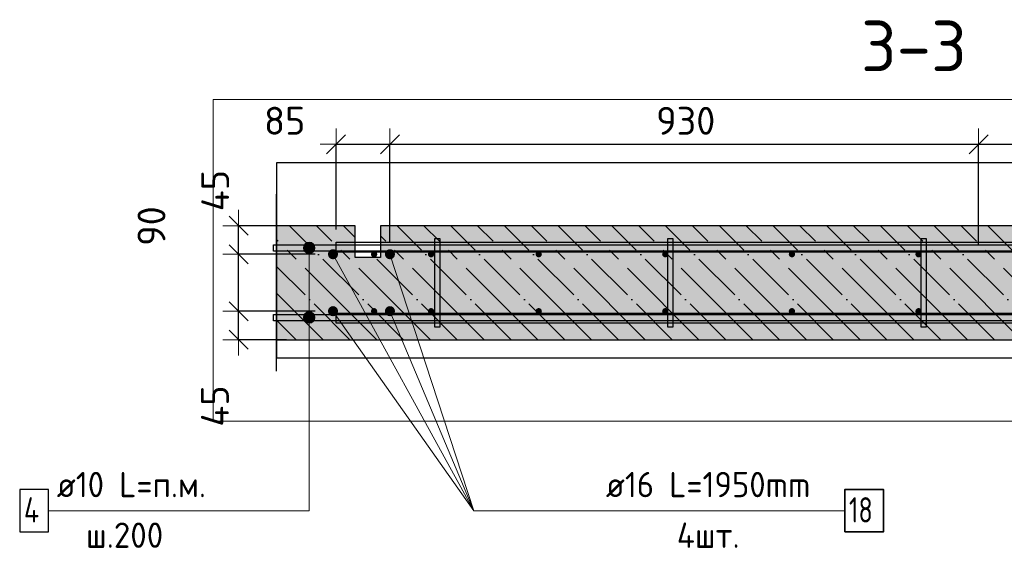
# Model space of a CAD drawing. Header units: millimetres. Extents: x -2258 to 68686, y -2266 to 30725.
# Tile 54 of 83: x 24783 to 26338, y 25138 to 25973. Entities that reach past the tile are written whole.
import ezdxf

# ---------------------------------------------------------------- set-up
doc = ezdxf.new("R2010")
doc.units = ezdxf.units.MM
doc.header["$PDMODE"] = 65
doc.linetypes.add('______11', pattern=[100, 80, -10, 0, -10])
doc.linetypes.add('______5', pattern=[220, 160, -20, 20, -20])
for name, color, linetype, lineweight in [('Standard', 7, 'Continuous', 25), ('Арм.стержн. вертикальными 1', 22, 'Continuous', 35), ('Арм.стержн.горизонт. 1', 180, 'Continuous', 35), ('Арм.стержн.горизонт. 2', 202, 'Continuous', 35), ('Размерная линия_ общее', 7, 'Continuous', 13)]:
    doc.layers.add(name, color=color, linetype=linetype, lineweight=lineweight)
doc.layers.add('Арм.стержн. вертикальными 2', color=7, linetype='Continuous', lineweight=35, true_color=0x006e00)
doc.layers.add('Арм.стержн.Стяжки', color=7, linetype='Continuous', lineweight=35, true_color=0x501e0f)
doc.styles.add('ISOCPEUR', font='ISOCPEUR')
doc.dimstyles.new('DIMSTYLE_11', dxfattribs={"dimtxt": 44, "dimasz": 50, "dimexe": 0, "dimexo": 0, "dimgap": 22, "dimtad": 2, "dimdec": 0, "dimrnd": 5, "dimzin": 12, "dimdsep": 46, "dimtxsty": 'ISOCPEUR', "dimblk1": 'ALL_ML_STRICH', "dimblk2": 'ALL_ML_STRICH', "dimsah": 1, "dimcen": 0, "dimclrd": 7, "dimclre": 256, "dimclrt": 7, "dimadec": 0, "dimazin": 0, "dimtfac": 1, "dimtdec": 0, "dimtix": 1, "dimtmove": 2, "dimatfit": 3, "dimfxl": 0, "dimtvp": 1.2, "dimtzin": 0, "dimlwd": 0, "dimlwe": -3, "dimarcsym": 0})
doc.dimstyles.new('DIMSTYLE_3', dxfattribs={"dimtxt": 44, "dimasz": 50, "dimexe": 0, "dimexo": 0, "dimgap": 22, "dimtad": 2, "dimdec": 0, "dimrnd": 5, "dimzin": 12, "dimdsep": 46, "dimtxsty": 'ISOCPEUR', "dimblk1": 'ALL_ML_STRICH', "dimblk2": 'ALL_ML_STRICH', "dimsah": 1, "dimcen": 0, "dimclrd": 7, "dimclre": 256, "dimclrt": 7, "dimadec": 0, "dimazin": 0, "dimtfac": 1, "dimtdec": 0, "dimtix": 1, "dimtmove": 2, "dimatfit": 3, "dimfxl": 0, "dimtzin": 0, "dimlwd": 0, "dimlwe": -3, "dimarcsym": 0})

# ---------------------------------------------------------------- blocks, each defined once
blk = doc.blocks.new('ALL_ML_STRICH')
at = {"color": 0, "linetype": 'ByBlock', "lineweight": -2}
for p, q in [((0, -0.5), (0, 0.5)), ((-1, 0), (0.5, 0)), ((-0.3, -0.3), (0.3, 0.3))]:
    blk.add_line(p, q, dxfattribs=at)
blk = doc.blocks.new('*D227')
at = {"layer": 'DEFPOINTS', "color": 7, "linetype": 'Continuous', "lineweight": 13, "transparency": 33554687}
for p in [(25269.4, 25512.4), (25128.6, 25467.4), (25224.4, 25467.4)]:
    blk.add_point(p, dxfattribs=at)
at = {"layer": 'Размерная линия_ общее', "color": 253, "linetype": 'Continuous', "lineweight": -2, "true_color": 0xa0a0a0, "transparency": 33554687}
for p, q in [((25249.4, 25512.4), (25128.6, 25512.4)), ((25204.4, 25467.4), (25128.6, 25467.4))]:
    blk.add_line(p, q, dxfattribs=at)
at = {"layer": 'Размерная линия_ общее', "color": 7, "linetype": 'Continuous', "lineweight": -2, "transparency": 33554687}
blk.add_line((25128.6, 25467.4), (25128.6, 25512.4), dxfattribs=at)
at = {"layer": 'Размерная линия_ общее', "color": 7, "linetype": 'Continuous', "lineweight": 13, "transparency": 33554687, "xscale": 50, "yscale": 50, "zscale": 50}
for p, rotation in [((25128.6, 25512.4), 90), ((25128.6, 25467.4), 270)]:
    blk.add_blockref('ALL_ML_STRICH', p, dxfattribs=dict(at, rotation=rotation))
at = {"layer": 'Размерная линия_ общее', "color": 7, "linetype": 'Continuous', "lineweight": 13, "transparency": 33554687, "insert": (25091.3, 25362.5), "char_height": 44, "width": 88, "attachment_point": 5, "rotation": 90, "style": 'ISOCPEUR'}
blk.add_mtext('\\A1;{45}', dxfattribs=at)
blk = doc.blocks.new('*D228')
at = {"layer": 'DEFPOINTS', "color": 7, "linetype": 'Continuous', "lineweight": 13, "transparency": 33554687}
for p in [(25269.4, 25602.4), (25128.6, 25512.4), (25269.4, 25512.4)]:
    blk.add_point(p, dxfattribs=at)
at = {"layer": 'Размерная линия_ общее', "color": 253, "linetype": 'Continuous', "lineweight": -2, "true_color": 0xa0a0a0, "transparency": 33554687}
for p, q in [((25249.4, 25602.4), (25128.6, 25602.4)), ((25249.4, 25512.4), (25128.6, 25512.4))]:
    blk.add_line(p, q, dxfattribs=at)
at = {"layer": 'Размерная линия_ общее', "color": 7, "linetype": 'Continuous', "lineweight": -2, "transparency": 33554687}
blk.add_line((25128.6, 25512.4), (25128.6, 25602.4), dxfattribs=at)
at = {"layer": 'Размерная линия_ общее', "color": 7, "linetype": 'Continuous', "lineweight": 13, "transparency": 33554687, "xscale": 50, "yscale": 50, "zscale": 50}
for p, rotation in [((25128.6, 25602.4), 90), ((25128.6, 25512.4), 270)]:
    blk.add_blockref('ALL_ML_STRICH', p, dxfattribs=dict(at, rotation=rotation))
at = {"layer": 'Размерная линия_ общее', "color": 7, "linetype": 'Continuous', "lineweight": 13, "transparency": 33554687, "insert": (24991.1, 25646.9), "char_height": 44, "width": 88, "attachment_point": 5, "rotation": 90, "style": 'ISOCPEUR'}
blk.add_mtext('\\A1;{90}', dxfattribs=at)
blk = doc.blocks.new('*D229')
at = {"layer": 'DEFPOINTS', "color": 7, "linetype": 'Continuous', "lineweight": 13, "transparency": 33554687}
for p in [(25231.1, 25647.4), (25128.6, 25602.4), (25269.4, 25602.4)]:
    blk.add_point(p, dxfattribs=at)
at = {"layer": 'Размерная линия_ общее', "color": 253, "linetype": 'Continuous', "lineweight": -2, "true_color": 0xa0a0a0, "transparency": 33554687}
for p, q in [((25211.1, 25647.4), (25128.6, 25647.4)), ((25249.4, 25602.4), (25128.6, 25602.4))]:
    blk.add_line(p, q, dxfattribs=at)
at = {"layer": 'Размерная линия_ общее', "color": 7, "linetype": 'Continuous', "lineweight": -2, "transparency": 33554687}
blk.add_line((25128.6, 25602.4), (25128.6, 25647.4), dxfattribs=at)
at = {"layer": 'Размерная линия_ общее', "color": 7, "linetype": 'Continuous', "lineweight": 13, "transparency": 33554687, "xscale": 50, "yscale": 50, "zscale": 50}
for p, rotation in [((25128.6, 25647.4), 90), ((25128.6, 25602.4), 270)]:
    blk.add_blockref('ALL_ML_STRICH', p, dxfattribs=dict(at, rotation=rotation))
at = {"layer": 'Размерная линия_ общее', "color": 7, "linetype": 'Continuous', "lineweight": 13, "transparency": 33554687, "insert": (25091.7, 25702.9), "char_height": 44, "width": 88, "attachment_point": 5, "rotation": 90, "style": 'ISOCPEUR'}
blk.add_mtext('\\A1;{45}', dxfattribs=at)
blk = doc.blocks.new('*D385')
at = {"layer": 'DEFPOINTS', "color": 7, "linetype": 'Continuous', "lineweight": 13, "transparency": 33554687}
for p in [(25282.8, 25776.2), (25282.8, 25621.4), (25367.8, 25602.4)]:
    blk.add_point(p, dxfattribs=at)
at = {"layer": 'Размерная линия_ общее', "color": 253, "linetype": 'Continuous', "lineweight": -2, "true_color": 0xa0a0a0, "transparency": 33554687}
for p, q in [((25282.8, 25641.4), (25282.8, 25776.2)), ((25367.8, 25622.4), (25367.8, 25776.2))]:
    blk.add_line(p, q, dxfattribs=at)
at = {"layer": 'Размерная линия_ общее', "color": 7, "linetype": 'Continuous', "lineweight": -2, "transparency": 33554687}
blk.add_line((25282.8, 25776.2), (25367.8, 25776.2), dxfattribs=at)
at = {"layer": 'Размерная линия_ общее', "color": 7, "linetype": 'Continuous', "lineweight": 13, "transparency": 33554687, "xscale": 50, "yscale": 50, "zscale": 50, "rotation": 180}
blk.add_blockref('ALL_ML_STRICH', (25282.8, 25776.2), dxfattribs=at)
at = {"layer": 'Размерная линия_ общее', "color": 7, "linetype": 'Continuous', "lineweight": 13, "transparency": 33554687, "xscale": 50, "yscale": 50, "zscale": 50}
blk.add_blockref('ALL_ML_STRICH', (25367.8, 25776.2), dxfattribs=at)
at = {"layer": 'Размерная линия_ общее', "color": 7, "linetype": 'Continuous', "lineweight": 13, "transparency": 33554687, "insert": (25201.5, 25813.3), "char_height": 44, "width": 88, "attachment_point": 5, "style": 'ISOCPEUR'}
blk.add_mtext('\\A1;{85}', dxfattribs=at)
blk = doc.blocks.new('*D386')
at = {"layer": 'DEFPOINTS', "color": 7, "linetype": 'Continuous', "lineweight": 13, "transparency": 33554687}
for p in [(25367.8, 25776.2), (25367.8, 25602.4), (26297.8, 25597.4)]:
    blk.add_point(p, dxfattribs=at)
at = {"layer": 'Размерная линия_ общее', "color": 253, "linetype": 'Continuous', "lineweight": -2, "true_color": 0xa0a0a0, "transparency": 33554687}
for p, q in [((25367.8, 25622.4), (25367.8, 25776.2)), ((26297.8, 25617.4), (26297.8, 25776.2))]:
    blk.add_line(p, q, dxfattribs=at)
at = {"layer": 'Размерная линия_ общее', "color": 7, "linetype": 'Continuous', "lineweight": -2, "transparency": 33554687}
blk.add_line((25367.8, 25776.2), (26297.8, 25776.2), dxfattribs=at)
at = {"layer": 'Размерная линия_ общее', "color": 7, "linetype": 'Continuous', "lineweight": 13, "transparency": 33554687, "xscale": 50, "yscale": 50, "zscale": 50, "rotation": 180}
blk.add_blockref('ALL_ML_STRICH', (25367.8, 25776.2), dxfattribs=at)
at = {"layer": 'Размерная линия_ общее', "color": 7, "linetype": 'Continuous', "lineweight": 13, "transparency": 33554687, "xscale": 50, "yscale": 50, "zscale": 50}
blk.add_blockref('ALL_ML_STRICH', (26297.8, 25776.2), dxfattribs=at)
at = {"layer": 'Размерная линия_ общее', "color": 7, "linetype": 'Continuous', "lineweight": 13, "transparency": 33554687, "insert": (25835, 25813.2), "char_height": 44, "width": 132, "attachment_point": 5, "style": 'ISOCPEUR'}
blk.add_mtext('\\A1;{930}', dxfattribs=at)
blk = doc.blocks.new('*D387')
at = {"layer": 'DEFPOINTS', "color": 7, "linetype": 'Continuous', "lineweight": 13, "transparency": 33554687}
for p in [(26297.8, 25776.2), (26297.8, 25597.4), (27097.8, 25597.4)]:
    blk.add_point(p, dxfattribs=at)
at = {"layer": 'Размерная линия_ общее', "color": 253, "linetype": 'Continuous', "lineweight": -2, "true_color": 0xa0a0a0, "transparency": 33554687}
for p, q in [((26297.8, 25617.4), (26297.8, 25776.2)), ((27097.8, 25617.4), (27097.8, 25776.2))]:
    blk.add_line(p, q, dxfattribs=at)
at = {"layer": 'Размерная линия_ общее', "color": 7, "linetype": 'Continuous', "lineweight": -2, "transparency": 33554687}
blk.add_line((26297.8, 25776.2), (27097.8, 25776.2), dxfattribs=at)
at = {"layer": 'Размерная линия_ общее', "color": 7, "linetype": 'Continuous', "lineweight": 13, "transparency": 33554687, "xscale": 50, "yscale": 50, "zscale": 50, "rotation": 180}
blk.add_blockref('ALL_ML_STRICH', (26297.8, 25776.2), dxfattribs=at)
at = {"layer": 'Размерная линия_ общее', "color": 7, "linetype": 'Continuous', "lineweight": 13, "transparency": 33554687, "xscale": 50, "yscale": 50, "zscale": 50}
blk.add_blockref('ALL_ML_STRICH', (27097.8, 25776.2), dxfattribs=at)
at = {"layer": 'Размерная линия_ общее', "color": 7, "linetype": 'Continuous', "lineweight": 13, "transparency": 33554687, "insert": (26571.8, 25835.2), "char_height": 44, "width": 2.2, "attachment_point": 1, "line_spacing_factor": 0.60241, "style": 'ISOCPEUR'}
blk.add_mtext('\\W0.91;4х200=800', dxfattribs=at)

msp = doc.modelspace()

# ---------------------------------------------------------------- hatches: boundary and pattern name
at = {"layer": 'Standard', "linetype": 'Continuous', "lineweight": -3, "transparency": 33554687}
msp.add_hatch(color=7, dxfattribs=at).paths.add_polyline_path([(27252.8, 25467.4), (27252.8, 25647.4), (25352.8, 25647.4), (25352.8, 25597.4), (25312.8, 25597.4), (25312.8, 25647.4), (25188.7, 25647.4), (25188.7, 25467.4)])
at = {"layer": 'Арм.стержн. вертикальными 1', "linetype": 'Continuous', "lineweight": 50, "transparency": 33554687}
for points in [[(25342.8, 25597.4), (25344.7, 25597.8), (25346.3, 25598.9), (25347.4, 25600.5), (25347.8, 25602.4), (25347.4, 25604.3), (25346.3, 25605.9), (25344.7, 25607), (25342.8, 25607.4), (25340.9, 25607), (25339.3, 25605.9), (25338.2, 25604.3), (25337.8, 25602.4), (25338.2, 25600.5), (25339.3, 25598.9), (25340.9, 25597.8)], [(25432.8, 25597.4), (25434.7, 25597.8), (25436.3, 25598.9), (25437.4, 25600.5), (25437.8, 25602.4), (25437.4, 25604.3), (25436.3, 25605.9), (25434.7, 25607), (25432.8, 25607.4), (25430.9, 25607), (25429.3, 25605.9), (25428.2, 25604.3), (25427.8, 25602.4), (25428.2, 25600.5), (25429.3, 25598.9), (25430.9, 25597.8)], [(25602.8, 25597.4), (25604.7, 25597.8), (25606.3, 25598.9), (25607.4, 25600.5), (25607.8, 25602.4), (25607.4, 25604.3), (25606.3, 25605.9), (25604.7, 25607), (25602.8, 25607.4), (25600.9, 25607), (25599.3, 25605.9), (25598.2, 25604.3), (25597.8, 25602.4), (25598.2, 25600.5), (25599.3, 25598.9), (25600.9, 25597.8)], [(25802.8, 25597.4), (25804.7, 25597.8), (25806.3, 25598.9), (25807.4, 25600.5), (25807.8, 25602.4), (25807.4, 25604.3), (25806.3, 25605.9), (25804.7, 25607), (25802.8, 25607.4), (25800.9, 25607), (25799.3, 25605.9), (25798.2, 25604.3), (25797.8, 25602.4), (25798.2, 25600.5), (25799.3, 25598.9), (25800.9, 25597.8)], [(26002.8, 25597.4), (26004.7, 25597.8), (26006.3, 25598.9), (26007.4, 25600.5), (26007.8, 25602.4), (26007.4, 25604.3), (26006.3, 25605.9), (26004.7, 25607), (26002.8, 25607.4), (26000.9, 25607), (25999.3, 25605.9), (25998.2, 25604.3), (25997.8, 25602.4), (25998.2, 25600.5), (25999.3, 25598.9), (26000.9, 25597.8)], [(26202.8, 25597.4), (26204.7, 25597.8), (26206.3, 25598.9), (26207.4, 25600.5), (26207.8, 25602.4), (26207.4, 25604.3), (26206.3, 25605.9), (26204.7, 25607), (26202.8, 25607.4), (26200.9, 25607), (26199.3, 25605.9), (26198.2, 25604.3), (26197.8, 25602.4), (26198.2, 25600.5), (26199.3, 25598.9), (26200.9, 25597.8)], [(25342.8, 25507.4), (25344.7, 25507.8), (25346.3, 25508.9), (25347.4, 25510.5), (25347.8, 25512.4), (25347.4, 25514.3), (25346.3, 25515.9), (25344.7, 25517), (25342.8, 25517.4), (25340.9, 25517), (25339.3, 25515.9), (25338.2, 25514.3), (25337.8, 25512.4), (25338.2, 25510.5), (25339.3, 25508.9), (25340.9, 25507.8)], [(25432.8, 25507.4), (25434.7, 25507.8), (25436.3, 25508.9), (25437.4, 25510.5), (25437.8, 25512.4), (25437.4, 25514.3), (25436.3, 25515.9), (25434.7, 25517), (25432.8, 25517.4), (25430.9, 25517), (25429.3, 25515.9), (25428.2, 25514.3), (25427.8, 25512.4), (25428.2, 25510.5), (25429.3, 25508.9), (25430.9, 25507.8)], [(25602.8, 25507.4), (25604.7, 25507.8), (25606.3, 25508.9), (25607.4, 25510.5), (25607.8, 25512.4), (25607.4, 25514.3), (25606.3, 25515.9), (25604.7, 25517), (25602.8, 25517.4), (25600.9, 25517), (25599.3, 25515.9), (25598.2, 25514.3), (25597.8, 25512.4), (25598.2, 25510.5), (25599.3, 25508.9), (25600.9, 25507.8)], [(25802.8, 25507.4), (25804.7, 25507.8), (25806.3, 25508.9), (25807.4, 25510.5), (25807.8, 25512.4), (25807.4, 25514.3), (25806.3, 25515.9), (25804.7, 25517), (25802.8, 25517.4), (25800.9, 25517), (25799.3, 25515.9), (25798.2, 25514.3), (25797.8, 25512.4), (25798.2, 25510.5), (25799.3, 25508.9), (25800.9, 25507.8)], [(26002.8, 25507.4), (26004.7, 25507.8), (26006.3, 25508.9), (26007.4, 25510.5), (26007.8, 25512.4), (26007.4, 25514.3), (26006.3, 25515.9), (26004.7, 25517), (26002.8, 25517.4), (26000.9, 25517), (25999.3, 25515.9), (25998.2, 25514.3), (25997.8, 25512.4), (25998.2, 25510.5), (25999.3, 25508.9), (26000.9, 25507.8)], [(26202.8, 25507.4), (26204.7, 25507.8), (26206.3, 25508.9), (26207.4, 25510.5), (26207.8, 25512.4), (26207.4, 25514.3), (26206.3, 25515.9), (26204.7, 25517), (26202.8, 25517.4), (26200.9, 25517), (26199.3, 25515.9), (26198.2, 25514.3), (26197.8, 25512.4), (26198.2, 25510.5), (26199.3, 25508.9), (26200.9, 25507.8)]]:
    msp.add_hatch(color=4, dxfattribs=at).paths.add_polyline_path(points)
at = {"layer": 'Арм.стержн. вертикальными 2', "linetype": 'Continuous', "lineweight": 50, "transparency": 33554687}
for points in [[(25277.8, 25594.4), (25280.9, 25595), (25283.5, 25596.8), (25285.2, 25599.4), (25285.8, 25602.4), (25285.2, 25605.5), (25283.5, 25608.1), (25280.9, 25609.8), (25277.8, 25610.4), (25274.7, 25609.8), (25272.1, 25608.1), (25270.4, 25605.5), (25269.8, 25602.4), (25270.4, 25599.4), (25272.1, 25596.8), (25274.7, 25595)], [(25367.8, 25594.4), (25370.9, 25595), (25373.5, 25596.8), (25375.2, 25599.4), (25375.8, 25602.4), (25375.2, 25605.5), (25373.5, 25608.1), (25370.9, 25609.8), (25367.8, 25610.4), (25364.7, 25609.8), (25362.1, 25608.1), (25360.4, 25605.5), (25359.8, 25602.4), (25360.4, 25599.4), (25362.1, 25596.8), (25364.7, 25595)], [(26297.8, 25587.4), (26301.6, 25588.2), (26304.9, 25590.3), (26307, 25593.6), (26307.8, 25597.4), (26307, 25601.2), (26304.9, 25604.5), (26301.6, 25606.7), (26297.8, 25607.4), (26294, 25606.7), (26290.7, 25604.5), (26288.6, 25601.2), (26287.8, 25597.4), (26288.6, 25593.6), (26290.7, 25590.3), (26294, 25588.2)], [(25277.8, 25504.4), (25280.9, 25505), (25283.5, 25506.8), (25285.2, 25509.4), (25285.8, 25512.4), (25285.2, 25515.5), (25283.5, 25518.1), (25280.9, 25519.8), (25277.8, 25520.4), (25274.7, 25519.8), (25272.1, 25518.1), (25270.4, 25515.5), (25269.8, 25512.4), (25270.4, 25509.4), (25272.1, 25506.8), (25274.7, 25505)], [(25367.8, 25504.4), (25370.9, 25505), (25373.5, 25506.8), (25375.2, 25509.4), (25375.8, 25512.4), (25375.2, 25515.5), (25373.5, 25518.1), (25370.9, 25519.8), (25367.8, 25520.4), (25364.7, 25519.8), (25362.1, 25518.1), (25360.4, 25515.5), (25359.8, 25512.4), (25360.4, 25509.4), (25362.1, 25506.8), (25364.7, 25505)]]:
    msp.add_hatch(color=7, dxfattribs=at).paths.add_polyline_path(points)
at = {"layer": 'Арм.стержн.горизонт. 1', "linetype": 'Continuous', "lineweight": 13, "transparency": 33554687}
for points in [[(25232.5, 25616.9), (25247.9, 25616.9), (25244.7, 25620.2)], [(25232.5, 25616.9), (25244.7, 25620.2), (25235.7, 25620.2)], [(25232.5, 25616.9), (25247.9, 25616.9), (25244.7, 25620.2)], [(25232.5, 25616.9), (25244.7, 25620.2), (25235.7, 25620.2)], [(25235.7, 25620.2), (25244.7, 25620.2), (25240.2, 25621.4)], [(25235.7, 25620.2), (25244.7, 25620.2), (25240.2, 25621.4)], [(25231.2, 25612.4), (25249.2, 25612.4), (25247.9, 25616.9)], [(25231.2, 25612.4), (25247.9, 25616.9), (25232.5, 25616.9)], [(25231.2, 25612.4), (25249.2, 25612.4), (25247.9, 25616.9)], [(25231.2, 25612.4), (25247.9, 25616.9), (25232.5, 25616.9)], [(25232.5, 25607.9), (25249.2, 25612.4), (25231.2, 25612.4)], [(25232.5, 25607.9), (25249.2, 25612.4), (25231.2, 25612.4)], [(25232.5, 25607.9), (25247.9, 25607.9), (25249.2, 25612.4)], [(25232.5, 25607.9), (25247.9, 25607.9), (25249.2, 25612.4)], [(25235.7, 25604.7), (25247.9, 25607.9), (25232.5, 25607.9)], [(25235.7, 25604.7), (25247.9, 25607.9), (25232.5, 25607.9)], [(25235.7, 25604.7), (25244.7, 25604.7), (25247.9, 25607.9)], [(25235.7, 25604.7), (25244.7, 25604.7), (25247.9, 25607.9)], [(25244.7, 25604.7), (25235.7, 25604.7), (25240.2, 25603.4)], [(25244.7, 25604.7), (25235.7, 25604.7), (25240.2, 25603.4)], [(25232.5, 25506.9), (25247.9, 25506.9), (25244.7, 25510.2)], [(25232.5, 25506.9), (25244.7, 25510.2), (25235.7, 25510.2)], [(25232.5, 25506.9), (25247.9, 25506.9), (25244.7, 25510.2)], [(25232.5, 25506.9), (25244.7, 25510.2), (25235.7, 25510.2)], [(25235.7, 25510.2), (25244.7, 25510.2), (25240.2, 25511.4)], [(25235.7, 25510.2), (25244.7, 25510.2), (25240.2, 25511.4)], [(25231.2, 25502.4), (25249.2, 25502.4), (25247.9, 25506.9)], [(25231.2, 25502.4), (25247.9, 25506.9), (25232.5, 25506.9)], [(25231.2, 25502.4), (25249.2, 25502.4), (25247.9, 25506.9)], [(25231.2, 25502.4), (25247.9, 25506.9), (25232.5, 25506.9)], [(25232.5, 25497.9), (25249.2, 25502.4), (25231.2, 25502.4)], [(25232.5, 25497.9), (25249.2, 25502.4), (25231.2, 25502.4)], [(25232.5, 25497.9), (25247.9, 25497.9), (25249.2, 25502.4)], [(25232.5, 25497.9), (25247.9, 25497.9), (25249.2, 25502.4)], [(25235.7, 25494.7), (25247.9, 25497.9), (25232.5, 25497.9)], [(25235.7, 25494.7), (25247.9, 25497.9), (25232.5, 25497.9)], [(25235.7, 25494.7), (25244.7, 25494.7), (25247.9, 25497.9)], [(25235.7, 25494.7), (25244.7, 25494.7), (25247.9, 25497.9)], [(25244.7, 25494.7), (25235.7, 25494.7), (25240.2, 25493.4)], [(25244.7, 25494.7), (25235.7, 25494.7), (25240.2, 25493.4)]]:
    msp.add_hatch(color=7, dxfattribs=at).paths.add_polyline_path(points)

# ---------------------------------------------------------------- linework, layer by layer
at = {"color": 52, "linetype": 'Continuous', "lineweight": -3, "transparency": 33554687}
for p, q in [((27388.7, 25746.9), (25188.7, 25746.9)), ((25188.7, 25746.9), (25188.7, 25438.8)), ((27388.7, 25746.9), (25188.7, 25746.9)), ((25188.7, 25746.9), (25188.7, 25438.8)), ((25188.7, 25438.8), (27388.7, 25438.8)), ((25188.7, 25438.8), (27388.7, 25438.8))]:
    msp.add_line(p, q, dxfattribs=at)
at = {"layer": 'Standard', "color": 7, "linetype": 'Continuous', "lineweight": 25, "transparency": 33554687}
for p, q in [((25188.7, 25417.4), (25188.7, 25697.4)), ((25312.8, 25647.4), (25188.7, 25647.4)), ((25312.8, 25597.4), (25312.8, 25647.4)), ((27252.8, 25647.4), (25352.8, 25647.4)), ((25352.8, 25647.4), (25352.8, 25597.4)), ((25352.8, 25597.4), (25312.8, 25597.4)), ((25188.7, 25467.4), (27252.8, 25467.4))]:
    msp.add_line(p, q, dxfattribs=at)
at = {"layer": 'Standard', "color": 7, "linetype": '______11', "lineweight": -3, "transparency": 33554687}
for p, q in [((25389.3, 25467.4), (25209.3, 25647.4)), ((25312.8, 25628.8), (25294.2, 25647.4)), ((25559.1, 25467.4), (25379.1, 25647.4)), ((25643.9, 25467.4), (25463.9, 25647.4)), ((25728.8, 25467.4), (25548.8, 25647.4)), ((25813.6, 25467.4), (25633.6, 25647.4)), ((25898.5, 25467.4), (25718.5, 25647.4)), ((25983.3, 25467.4), (25803.3, 25647.4)), ((26068.2, 25467.4), (25888.2, 25647.4)), ((26153, 25467.4), (25973, 25647.4)), ((26237.9, 25467.4), (26057.9, 25647.4)), ((26322.7, 25467.4), (26142.7, 25647.4)), ((26407.6, 25467.4), (26227.6, 25647.4)), ((26492.4, 25467.4), (26312.4, 25647.4)), ((25474.2, 25467.4), (25344.2, 25597.4)), ((25304.5, 25467.4), (25188.7, 25583.2)), ((25219.6, 25467.4), (25188.7, 25498.3))]:
    msp.add_line(p, q, dxfattribs=at)
at = {"layer": 'Standard', "color": 7, "linetype": '______5', "lineweight": -3, "transparency": 33554687}
for p, q in [((25431.8, 25467.4), (25251.8, 25647.4)), ((25601.5, 25467.4), (25421.5, 25647.4)), ((25686.3, 25467.4), (25506.3, 25647.4)), ((25771.2, 25467.4), (25591.2, 25647.4)), ((25856, 25467.4), (25676, 25647.4)), ((25940.9, 25467.4), (25760.9, 25647.4)), ((26025.7, 25467.4), (25845.7, 25647.4)), ((26110.6, 25467.4), (25930.6, 25647.4)), ((26195.4, 25467.4), (26015.4, 25647.4)), ((26280.3, 25467.4), (26100.3, 25647.4)), ((26365.2, 25467.4), (26185.2, 25647.4)), ((26450, 25467.4), (26270, 25647.4)), ((25346.9, 25467.4), (25188.7, 25625.6)), ((25516.6, 25467.4), (25352.8, 25631.2)), ((25262.1, 25467.4), (25188.7, 25540.8))]:
    msp.add_line(p, q, dxfattribs=at)
at = {"layer": 'Standard', "color": 7, "linetype": 'Continuous', "lineweight": 13, "transparency": 33554687}
msp.add_lwpolyline([(25088.7, 25846.9), (25088.7, 25338.8), (27488.7, 25338.8), (27488.7, 25846.9), (25088.7, 25846.9)], dxfattribs=at)
at = {"layer": 'Арм.стержн. вертикальными 2', "color": 7, "linetype": 'Continuous', "lineweight": 13, "transparency": 33554687}
for q in [(25277.8, 25602.4), (25367.8, 25602.4), (25277.8, 25512.4), (25367.8, 25512.4), (26086.2, 25197.1)]:
    msp.add_line((25500.2, 25197.1), q, dxfattribs=at)
at = {"layer": 'Арм.стержн. вертикальными 2', "color": 7, "linetype": 'Continuous', "lineweight": 35, "transparency": 33554687}
msp.add_lwpolyline([(26086.2, 25163.8), (26147.5, 25163.8), (26147.5, 25230.5), (26086.2, 25230.5), (26086.2, 25163.8)], dxfattribs=at)
at = {"layer": 'Арм.стержн.горизонт. 1', "color": 7, "linetype": 'Continuous', "lineweight": 13, "transparency": 33554687}
for p, q in [((25240.2, 25621.4), (25240.2, 25621.4)), ((25240.2, 25621.4), (25240.2, 25621.4)), ((25231.2, 25612.4), (25231.2, 25612.4)), ((25231.2, 25612.4), (25231.2, 25612.4)), ((25240.2, 25197.1), (25240.2, 25612.4)), ((25240.2, 25197.1), (25240.2, 25612.4)), ((25240.2, 25603.4), (25240.2, 25603.4)), ((25240.2, 25603.4), (25240.2, 25603.4)), ((25249.2, 25612.4), (25249.2, 25612.4)), ((25249.2, 25612.4), (25249.2, 25612.4)), ((25240.2, 25511.4), (25240.2, 25511.4)), ((25240.2, 25511.4), (25240.2, 25511.4)), ((25231.2, 25502.4), (25231.2, 25502.4)), ((25231.2, 25502.4), (25231.2, 25502.4)), ((25240.2, 25197.1), (25240.2, 25502.4)), ((25240.2, 25197.1), (25240.2, 25502.4)), ((25249.2, 25502.4), (25249.2, 25502.4)), ((25249.2, 25502.4), (25249.2, 25502.4)), ((25240.2, 25493.4), (25240.2, 25493.4)), ((25240.2, 25493.4), (25240.2, 25493.4)), ((24828.2, 25197.1), (25240.2, 25197.1))]:
    msp.add_line(p, q, dxfattribs=at)
at = {"layer": 'Арм.стержн.горизонт. 1', "color": 4, "linetype": 'Continuous', "lineweight": 25, "transparency": 33554687}
for points in [[(25183.7, 25617.4), (27222.8, 25617.4), (27222.8, 25607.4), (25183.7, 25607.4), (25183.7, 25617.4)], [(25183.7, 25617.4), (27222.8, 25617.4), (27222.8, 25607.4), (25183.7, 25607.4), (25183.7, 25617.4)], [(25183.7, 25507.4), (27222.8, 25507.4), (27222.8, 25497.4), (25183.7, 25497.4), (25183.7, 25507.4)], [(25183.7, 25507.4), (27222.8, 25507.4), (27222.8, 25497.4), (25183.7, 25497.4), (25183.7, 25507.4)]]:
    msp.add_lwpolyline(points, dxfattribs=at)
at = {"layer": 'Арм.стержн.горизонт. 1', "color": 7, "linetype": 'Continuous', "lineweight": 25, "transparency": 33554687}
msp.add_lwpolyline([(24782.9, 25163.8), (24828.2, 25163.8), (24828.2, 25230.5), (24782.9, 25230.5), (24782.9, 25163.8)], dxfattribs=at)
at = {"layer": 'Арм.стержн.горизонт. 1', "color": 7, "linetype": 'Continuous', "lineweight": 13, "transparency": 33554687}
for centre in [(25240.2, 25612.4), (25240.2, 25612.4), (25240.2, 25502.4), (25240.2, 25502.4)]:
    msp.add_circle(centre, 9, dxfattribs=at)
at = {"layer": 'Арм.стержн.горизонт. 2', "color": 7, "linetype": 'Continuous', "lineweight": 25, "transparency": 33554687}
for points in [[(27232.8, 25605.4), (25282.8, 25605.4), (25282.8, 25621.4), (27232.8, 25621.4), (27232.8, 25605.4)], [(27232.8, 25605.4), (25282.8, 25605.4), (25282.8, 25621.4), (27232.8, 25621.4), (27232.8, 25605.4)], [(27232.8, 25493.5), (25282.8, 25493.5), (25282.8, 25509.5), (27232.8, 25509.5), (27232.8, 25493.5)], [(27232.8, 25493.4), (25282.8, 25493.4), (25282.8, 25509.4), (27232.8, 25509.4), (27232.8, 25493.4)]]:
    msp.add_lwpolyline(points, dxfattribs=at)
at = {"layer": 'Арм.стержн.Стяжки', "color": 40, "linetype": 'Continuous', "lineweight": 25, "transparency": 33554687}
for points in [[(25446.8, 25627.4), (25446.8, 25487.4), (25438.8, 25487.4), (25438.8, 25627.4), (25446.8, 25627.4)], [(25814.8, 25627.4), (25814.8, 25487.4), (25806.8, 25487.4), (25806.8, 25627.4), (25814.8, 25627.4)], [(26214.8, 25627.4), (26214.8, 25487.4), (26206.8, 25487.4), (26206.8, 25627.4), (26214.8, 25627.4)]]:
    msp.add_lwpolyline(points, dxfattribs=at)

# ---------------------------------------------------------------- texts
at = {"layer": 'Standard', "color": 7, "linetype": 'Continuous', "lineweight": 13, "transparency": 33554687, "insert": (26111.9, 25891.5), "char_height": 80, "width": 204.522, "attachment_point": 7, "style": 'ISOCPEUR'}
msp.add_mtext('\\A1;{\\fISOCPEUR|i0|b0;\\H80.000000;\\W1.000000;\\C7;3-3}\\P', dxfattribs=at)
at = {"layer": 'Арм.стержн. вертикальными 2', "color": 7, "linetype": 'Continuous', "lineweight": 25, "transparency": 33554687, "char_height": 40, "attachment_point": 7, "style": 'ISOCPEUR'}
for s, insert, width in [('\\W0.94;ø16 L=1950mm ', (25708.9, 25218.5), 382.615), ('\\W0.75;18', (26092.9, 25178.5), 62.971), ('\\W0.95;4шт. ', (25820.9, 25138.5), 158.877)]:
    msp.add_mtext(s, dxfattribs=dict(at, insert=insert, width=width))
at = {"layer": 'Арм.стержн.горизонт. 1', "color": 7, "linetype": 'Continuous', "lineweight": 25, "transparency": 33554687, "char_height": 40, "attachment_point": 7, "style": 'ISOCPEUR'}
for s, insert, width in [('\\W0.94;ø10 L=п.м.', (24841.5, 25218.5), 266.644), ('\\W0.80;4', (24789.5, 25178.5), 47.978), ('\\W0.95;ш.200 ', (24887.5, 25138.5), 174.933)]:
    msp.add_mtext(s, dxfattribs=dict(at, insert=insert, width=width))

# ---------------------------------------------------------------- dimensions: what is measured, and where the dimension line sits
at = {"layer": 'Размерная линия_ общее', "color": 7, "linetype": 'Continuous', "lineweight": 13, "transparency": 33554687}
for base, p1, p2, dimstyle, picture, middle in [((25367.8, 25776.2), (25282.8, 25641.4), (25367.8, 25622.4), 'DIMSTYLE_11', '*D385', (25201.5, 25813.3)), ((26297.8, 25776.2), (25367.8, 25622.4), (26297.8, 25617.4), 'DIMSTYLE_3', '*D386', (25835, 25813.2))]:
    dim = msp.add_linear_dim(base=base, p1=p1, p2=p2, dimstyle=dimstyle, override={"dimpost": '<>', "dimclrd": 7, "dimclre": 253, "dimclrt": 7, "dimlwd": 0, "dimlwe": 65533}, dxfattribs=at)
    dim.commit()
    dim.dimension.update_dxf_attribs({"geometry": picture, "text_midpoint": middle, "dimtype": 160})
dim = msp.add_linear_dim(base=(27097.8, 25776.2), p1=(26297.8, 25617.4), p2=(27097.8, 25617.4), text='\\W0.91;4х200=800', dimstyle='DIMSTYLE_3', override={"dimpost": '<>', "dimclrd": 7, "dimclre": 253, "dimclrt": 7, "dimlwd": 0, "dimlwe": 65533}, dxfattribs=at)
dim.commit()
dim.dimension.update_dxf_attribs({"geometry": '*D387', "text_midpoint": (26697.8, 25798.2), "dimtype": 160})
for base, p1, p2, picture, middle in [((25128.6, 25647.4), (25249.4, 25602.4), (25211.1, 25647.4), '*D229', (25091.7, 25702.9)), ((25128.6, 25602.4), (25249.4, 25512.4), (25249.4, 25602.4), '*D228', (24991.1, 25646.9)), ((25128.6, 25512.4), (25204.4, 25467.4), (25249.4, 25512.4), '*D227', (25091.3, 25362.5))]:
    dim = msp.add_linear_dim(base=base, p1=p1, p2=p2, angle=90, dimstyle='DIMSTYLE_11', override={"dimpost": '<>', "dimclrd": 7, "dimclre": 253, "dimclrt": 7, "dimlwd": 0, "dimlwe": 65533}, dxfattribs=at)
    dim.commit()
    dim.dimension.update_dxf_attribs({"geometry": picture, "text_midpoint": middle, "dimtype": 160})

doc.saveas('drawing.dxf')
